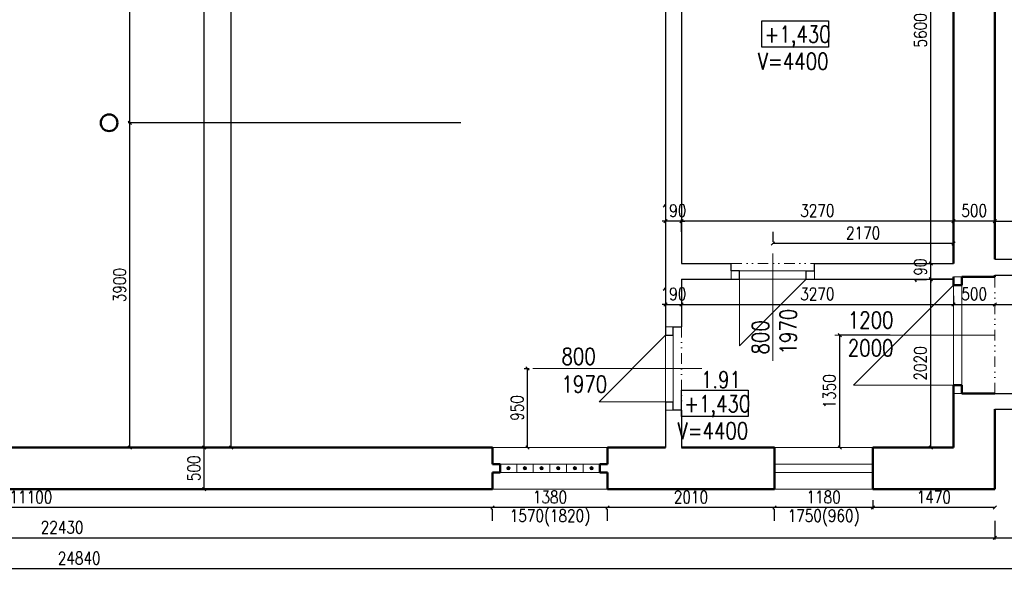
# Model space of a CAD drawing. Header units: millimetres. Extents: x -238874 to 551972, y -298952 to 658415.
# Tile 81 of 256: x 51333 to 63170, y 14375 to 20988. Entities that reach past the tile are written whole.
import ezdxf

# ---------------------------------------------------------------- set-up
doc = ezdxf.new("R2010")
doc.units = ezdxf.units.MM
doc.header["$LTSCALE"] = 20
doc.linetypes.add('DIVIDE2', pattern=[15.875, 6.35, -3.175, 0, -3.175, 0, -3.175])
for name, color, linetype in [('CZ', 255, 'Continuous'), ('KOTY', 8, 'Continuous'), ('ZDP', 50, 'Continuous')]:
    doc.layers.add(name, color=color, linetype=linetype)
doc.layers.add('NOSNÉ', color=8, linetype='Continuous', lineweight=50)
doc.layers.add('PRUCHODY', color=7, linetype='Continuous', lineweight=18)
doc.styles.add('SIMPLEX', font='SIMPLEX.shx', dxfattribs={"width": 0.8, "bigfont": 'CAD13.shx'})
doc.styles.get("Standard").update_dxf_attribs({"font": 'simplex.shx', "width": 0.8})
doc.dimstyles.new('CKA', dxfattribs={"dimtxt": 200, "dimasz": 40, "dimexe": 20, "dimexo": 0.2, "dimgap": 50, "dimtad": 1, "dimdec": 0, "dimrnd": 1, "dimzin": 0, "dimdsep": 46, "dimtxsty": 'Standard', "dimblk1": 'OBLIQUE', "dimblk2": 'OBLIQUE', "dimsah": 1, "dimcen": 0.09, "dimclrd": 253, "dimclre": 253, "dimclrt": 253, "dimadec": 0, "dimazin": 0, "dimtfac": 1, "dimtdec": 0, "dimtix": 1, "dimtmove": 2, "dimatfit": 3, "dimfxl": 1, "dimtolj": 1, "dimtzin": 0, "dimarcsym": 0})

# ---------------------------------------------------------------- blocks, each defined once
blk = doc.blocks.new('_OBLIQUE')
at = {"color": 0, "linetype": 'ByBlock'}
blk.add_line((-0.5, -0.5), (0.5, 0.5), dxfattribs=at)
blk = doc.blocks.new('*D129')
at = {"layer": 'DEFPOINTS', "color": 0, "transparency": 16777216}
for p in [(52408, 23750), (52659, 23750), (57018, 19750)]:
    blk.add_point(p, dxfattribs=at)
at = {"layer": 'KOTY', "lineweight": -2, "transparency": 16777216}
for p, q in [((52659, 19750), (52659, 23750)), ((52789, 23750), (52679, 23750))]:
    blk.add_line(p, q, dxfattribs=at)
at = {"layer": 'KOTY', "lineweight": -2, "transparency": 16777216, "xscale": 40, "yscale": 40, "zscale": 40}
for p, rotation in [((52659, 23750), 90), ((52659, 19750), 270)]:
    blk.add_blockref('_OBLIQUE', p, dxfattribs=dict(at, rotation=rotation))
at = {"layer": 'KOTY', "transparency": 16777216, "insert": (52534, 21750), "char_height": 150, "attachment_point": 5, "rotation": 90, "style": 'SIMPLEX'}
blk.add_mtext('\\A1;4000', dxfattribs=at)
blk = doc.blocks.new('*D130')
at = {"layer": 'DEFPOINTS', "color": 0, "transparency": 16777216}
for p in [(53552, 27700), (54878, 27700), (51468, 15850)]:
    blk.add_point(p, dxfattribs=at)
at = {"layer": 'KOTY', "lineweight": -2, "transparency": 16777216}
for p, q in [((54497, 27700), (53532, 27700)), ((53552, 15850), (53552, 27700))]:
    blk.add_line(p, q, dxfattribs=at)
at = {"layer": 'KOTY', "lineweight": -2, "transparency": 16777216, "xscale": 40, "yscale": 40, "zscale": 40}
for p, rotation in [((53552, 27700), 90), ((53552, 15850), 270)]:
    blk.add_blockref('_OBLIQUE', p, dxfattribs=dict(at, rotation=rotation))
at = {"layer": 'KOTY', "transparency": 16777216, "insert": (53427, 21775), "char_height": 150, "attachment_point": 5, "rotation": 90, "style": 'SIMPLEX'}
blk.add_mtext('\\A1;11850', dxfattribs=at)
blk = doc.blocks.new('*D131')
at = {"layer": 'DEFPOINTS', "color": 0, "transparency": 16777216}
for p in [(53345, 31500), (53877, 31500), (53345, 15850)]:
    blk.add_point(p, dxfattribs=at)
at = {"layer": 'KOTY', "lineweight": -2, "transparency": 16777216}
for p, q in [((53726, 31500), (53897, 31500)), ((53877, 15850), (53877, 31500))]:
    blk.add_line(p, q, dxfattribs=at)
at = {"layer": 'KOTY', "lineweight": -2, "transparency": 16777216, "xscale": 40, "yscale": 40, "zscale": 40}
for p, rotation in [((53877, 31500), 90), ((53877, 15850), 270)]:
    blk.add_blockref('_OBLIQUE', p, dxfattribs=dict(at, rotation=rotation))
at = {"layer": 'KOTY', "transparency": 16777216, "insert": (53752, 23675), "char_height": 150, "attachment_point": 5, "rotation": 90, "style": 'SIMPLEX'}
blk.add_mtext('\\A1;15650', dxfattribs=at)
blk = doc.blocks.new('*D132')
at = {"layer": 'DEFPOINTS', "color": 0, "transparency": 16777216}
for p in [(62212, 23660), (62287, 23660), (62287, 18060)]:
    blk.add_point(p, dxfattribs=at)
at = {"layer": 'KOTY', "lineweight": -2, "transparency": 16777216}
for p, q in [((62287, 18060), (62287, 23660)), ((62593, 23660), (62307, 23660))]:
    blk.add_line(p, q, dxfattribs=at)
at = {"layer": 'KOTY', "lineweight": -2, "transparency": 16777216, "xscale": 40, "yscale": 40, "zscale": 40}
for p, rotation in [((62287, 23660), 90), ((62287, 18060), 270)]:
    blk.add_blockref('_OBLIQUE', p, dxfattribs=dict(at, rotation=rotation))
at = {"layer": 'KOTY', "transparency": 16777216, "insert": (62162, 20860), "char_height": 150, "attachment_point": 5, "rotation": 90, "style": 'SIMPLEX'}
blk.add_mtext('\\A1;5600', dxfattribs=at)
blk = doc.blocks.new('*D133')
at = {"layer": 'DEFPOINTS', "color": 0, "transparency": 16777216}
for p in [(67388, 29170), (63058, 15350), (69338, 15350)]:
    blk.add_point(p, dxfattribs=at)
at = {"layer": 'KOTY', "lineweight": -2, "transparency": 16777216}
for p, q in [((69338, 29170), (69338, 15350)), ((63439, 15350), (69358, 15350))]:
    blk.add_line(p, q, dxfattribs=at)
at = {"layer": 'KOTY', "lineweight": -2, "transparency": 16777216, "xscale": 40, "yscale": 40, "zscale": 40}
for p, rotation in [((69338, 29170), 90), ((69338, 15350), 270)]:
    blk.add_blockref('_OBLIQUE', p, dxfattribs=dict(at, rotation=rotation))
at = {"layer": 'KOTY', "transparency": 16777216, "insert": (69213, 22260), "char_height": 150, "attachment_point": 5, "rotation": 90, "style": 'SIMPLEX'}
blk.add_mtext('\\A1;13820', dxfattribs=at)
blk = doc.blocks.new('*D137')
at = {"layer": 'DEFPOINTS', "color": 0, "transparency": 16777216}
for p in [(45918, 15350), (57018, 15350), (45918, 15130)]:
    blk.add_point(p, dxfattribs=at)
at = {"layer": 'KOTY', "lineweight": -2, "transparency": 16777216}
for p, q in [((57018, 15130), (45918, 15130)), ((45918, 14969), (45918, 15110))]:
    blk.add_line(p, q, dxfattribs=at)
at = {"layer": 'KOTY', "lineweight": -2, "transparency": 16777216, "xscale": 40, "yscale": 40, "zscale": 40, "rotation": 180}
blk.add_blockref('_OBLIQUE', (45918, 15130), dxfattribs=at)
at = {"layer": 'KOTY', "lineweight": -2, "transparency": 16777216, "xscale": 40, "yscale": 40, "zscale": 40}
blk.add_blockref('_OBLIQUE', (57018, 15130), dxfattribs=at)
at = {"layer": 'KOTY', "transparency": 16777216, "insert": (51468, 15255), "char_height": 150, "attachment_point": 5, "style": 'SIMPLEX'}
blk.add_mtext('\\A1;11100', dxfattribs=at)
blk = doc.blocks.new('*D138')
at = {"layer": 'DEFPOINTS', "color": 0, "transparency": 16777216}
for p in [(40628, 17000), (63058, 15350), (63058, 14766)]:
    blk.add_point(p, dxfattribs=at)
at = {"layer": 'KOTY', "lineweight": -2, "transparency": 16777216}
for p, q in [((63058, 14969), (63058, 14746)), ((40628, 14766), (63058, 14766))]:
    blk.add_line(p, q, dxfattribs=at)
at = {"layer": 'KOTY', "lineweight": -2, "transparency": 16777216, "xscale": 40, "yscale": 40, "zscale": 40, "rotation": 180}
blk.add_blockref('_OBLIQUE', (40628, 14766), dxfattribs=at)
at = {"layer": 'KOTY', "lineweight": -2, "transparency": 16777216, "xscale": 40, "yscale": 40, "zscale": 40}
blk.add_blockref('_OBLIQUE', (63058, 14766), dxfattribs=at)
at = {"layer": 'KOTY', "transparency": 16777216, "insert": (51843, 14891), "char_height": 150, "attachment_point": 5, "style": 'SIMPLEX'}
blk.add_mtext('\\A1;22430', dxfattribs=at)
blk = doc.blocks.new('*D139')
at = {"layer": 'DEFPOINTS', "color": 0, "transparency": 16777216}
for p in [(39628, 17000), (64468, 17000), (64468, 14395)]:
    blk.add_point(p, dxfattribs=at)
at = {"layer": 'KOTY', "lineweight": -2, "transparency": 16777216}
for p, q in [((64468, 16619), (64468, 14375)), ((39628, 14395), (64468, 14395))]:
    blk.add_line(p, q, dxfattribs=at)
at = {"layer": 'KOTY', "lineweight": -2, "transparency": 16777216, "xscale": 40, "yscale": 40, "zscale": 40, "rotation": 180}
blk.add_blockref('_OBLIQUE', (39628, 14395), dxfattribs=at)
at = {"layer": 'KOTY', "lineweight": -2, "transparency": 16777216, "xscale": 40, "yscale": 40, "zscale": 40}
blk.add_blockref('_OBLIQUE', (64468, 14395), dxfattribs=at)
at = {"layer": 'KOTY', "transparency": 16777216, "insert": (52048, 14520), "char_height": 150, "attachment_point": 5, "style": 'SIMPLEX'}
blk.add_mtext('\\A1;24840', dxfattribs=at)
blk = doc.blocks.new('*D167')
at = {"layer": 'DEFPOINTS', "color": 0, "transparency": 16777216}
for p in [(60388, 18302), (60388, 18060), (62558, 18060)]:
    blk.add_point(p, dxfattribs=at)
at = {"layer": 'KOTY', "lineweight": -2, "transparency": 16777216}
for p, q in [((60388, 18441), (60388, 18322)), ((62558, 18302), (60388, 18302))]:
    blk.add_line(p, q, dxfattribs=at)
at = {"layer": 'KOTY', "lineweight": -2, "transparency": 16777216, "xscale": 40, "yscale": 40, "zscale": 40, "rotation": 180}
blk.add_blockref('_OBLIQUE', (60388, 18302), dxfattribs=at)
at = {"layer": 'KOTY', "lineweight": -2, "transparency": 16777216, "xscale": 40, "yscale": 40, "zscale": 40}
blk.add_blockref('_OBLIQUE', (62558, 18302), dxfattribs=at)
at = {"layer": 'KOTY', "transparency": 16777216, "insert": (61473, 18427), "char_height": 150, "attachment_point": 5, "style": 'SIMPLEX'}
blk.add_mtext('\\A1;2170', dxfattribs=at)
blk = doc.blocks.new('*D168')
at = {"layer": 'DEFPOINTS', "color": 0, "transparency": 16777216}
for p in [(59288, 18570), (59288, 18060), (62558, 18110)]:
    blk.add_point(p, dxfattribs=at)
at = {"layer": 'KOTY', "lineweight": -2, "transparency": 16777216}
for p, q in [((59288, 18441), (59288, 18590)), ((62558, 18570), (59288, 18570))]:
    blk.add_line(p, q, dxfattribs=at)
at = {"layer": 'KOTY', "lineweight": -2, "transparency": 16777216, "xscale": 40, "yscale": 40, "zscale": 40, "rotation": 180}
blk.add_blockref('_OBLIQUE', (59288, 18570), dxfattribs=at)
at = {"layer": 'KOTY', "lineweight": -2, "transparency": 16777216, "xscale": 40, "yscale": 40, "zscale": 40}
blk.add_blockref('_OBLIQUE', (62558, 18570), dxfattribs=at)
at = {"layer": 'KOTY', "transparency": 16777216, "insert": (60923, 18695), "char_height": 150, "attachment_point": 5, "style": 'SIMPLEX'}
blk.add_mtext('\\A1;3270', dxfattribs=at)
blk = doc.blocks.new('*D169')
at = {"layer": 'DEFPOINTS', "color": 0, "transparency": 16777216}
for p in [(62558, 17569), (59288, 17291), (62558, 17291)]:
    blk.add_point(p, dxfattribs=at)
at = {"layer": 'KOTY', "lineweight": -2, "transparency": 16777216}
for p, q in [((62558, 17672), (62558, 17589)), ((59288, 17569), (62558, 17569))]:
    blk.add_line(p, q, dxfattribs=at)
at = {"layer": 'KOTY', "lineweight": -2, "transparency": 16777216, "xscale": 40, "yscale": 40, "zscale": 40, "rotation": 180}
blk.add_blockref('_OBLIQUE', (59288, 17569), dxfattribs=at)
at = {"layer": 'KOTY', "lineweight": -2, "transparency": 16777216, "xscale": 40, "yscale": 40, "zscale": 40}
blk.add_blockref('_OBLIQUE', (62558, 17569), dxfattribs=at)
at = {"layer": 'KOTY', "transparency": 16777216, "insert": (60923, 17694), "char_height": 150, "attachment_point": 5, "style": 'SIMPLEX'}
blk.add_mtext('\\A1;3270', dxfattribs=at)
blk = doc.blocks.new('*D170')
at = {"layer": 'DEFPOINTS', "color": 0, "transparency": 16777216}
for p in [(61192, 17200), (62179, 17200), (62179, 15850)]:
    blk.add_point(p, dxfattribs=at)
at = {"layer": 'KOTY', "lineweight": -2, "transparency": 16777216}
for p, q in [((61798, 17200), (61172, 17200)), ((61192, 15850), (61192, 17200))]:
    blk.add_line(p, q, dxfattribs=at)
at = {"layer": 'KOTY', "lineweight": -2, "transparency": 16777216, "xscale": 40, "yscale": 40, "zscale": 40}
for p, rotation in [((61192, 17200), 90), ((61192, 15850), 270)]:
    blk.add_blockref('_OBLIQUE', p, dxfattribs=dict(at, rotation=rotation))
at = {"layer": 'KOTY', "transparency": 16777216, "insert": (61067, 16525), "char_height": 150, "attachment_point": 5, "rotation": 90, "style": 'SIMPLEX'}
blk.add_mtext('\\A1;1350', dxfattribs=at)
blk = doc.blocks.new('*D171')
at = {"layer": 'DEFPOINTS', "color": 0, "transparency": 16777216}
for p in [(63058, 16310), (61588, 15600), (61588, 15130)]:
    blk.add_point(p, dxfattribs=at)
at = {"layer": 'KOTY', "lineweight": -2, "transparency": 16777216}
for p, q in [((61588, 15219), (61588, 15110)), ((63058, 15130), (61588, 15130))]:
    blk.add_line(p, q, dxfattribs=at)
at = {"layer": 'KOTY', "lineweight": -2, "transparency": 16777216, "xscale": 40, "yscale": 40, "zscale": 40, "rotation": 180}
blk.add_blockref('_OBLIQUE', (61588, 15130), dxfattribs=at)
at = {"layer": 'KOTY', "lineweight": -2, "transparency": 16777216, "xscale": 40, "yscale": 40, "zscale": 40}
blk.add_blockref('_OBLIQUE', (63058, 15130), dxfattribs=at)
at = {"layer": 'KOTY', "transparency": 16777216, "insert": (62323, 15255), "char_height": 150, "attachment_point": 5, "style": 'SIMPLEX'}
blk.add_mtext('\\A1;1470', dxfattribs=at)
blk = doc.blocks.new('*D172')
at = {"layer": 'DEFPOINTS', "color": 0, "transparency": 16777216}
for p in [(52659, 19750), (57018, 19750), (57018, 15850)]:
    blk.add_point(p, dxfattribs=at)
at = {"layer": 'KOTY', "lineweight": -2, "transparency": 16777216}
for p, q in [((56637, 19750), (52639, 19750)), ((52659, 15850), (52659, 19750))]:
    blk.add_line(p, q, dxfattribs=at)
at = {"layer": 'KOTY', "lineweight": -2, "transparency": 16777216, "xscale": 40, "yscale": 40, "zscale": 40}
for p, rotation in [((52659, 19750), 90), ((52659, 15850), 270)]:
    blk.add_blockref('_OBLIQUE', p, dxfattribs=dict(at, rotation=rotation))
at = {"layer": 'KOTY', "transparency": 16777216, "insert": (52534, 17800), "char_height": 150, "attachment_point": 5, "rotation": 90, "style": 'SIMPLEX'}
blk.add_mtext('\\A1;3900', dxfattribs=at)
blk = doc.blocks.new('*D173')
at = {"layer": 'DEFPOINTS', "color": 0, "transparency": 16777216}
for p in [(51468, 15850), (53552, 15850), (51468, 15350)]:
    blk.add_point(p, dxfattribs=at)
at = {"layer": 'KOTY', "lineweight": -2, "transparency": 16777216}
for p, q in [((51849, 15850), (53572, 15850)), ((53552, 15350), (53552, 15850))]:
    blk.add_line(p, q, dxfattribs=at)
at = {"layer": 'KOTY', "lineweight": -2, "transparency": 16777216, "xscale": 40, "yscale": 40, "zscale": 40}
for p, rotation in [((53552, 15850), 90), ((53552, 15350), 270)]:
    blk.add_blockref('_OBLIQUE', p, dxfattribs=dict(at, rotation=rotation))
at = {"layer": 'KOTY', "transparency": 16777216, "insert": (53427, 15600), "char_height": 150, "attachment_point": 5, "rotation": 90, "style": 'SIMPLEX'}
blk.add_mtext('\\A1;500', dxfattribs=at)
blk = doc.blocks.new('*D174')
at = {"layer": 'DEFPOINTS', "color": 0, "transparency": 16777216}
for p in [(59098, 18570), (59098, 18570), (59288, 18060)]:
    blk.add_point(p, dxfattribs=at)
at = {"layer": 'KOTY', "lineweight": -2, "transparency": 16777216}
for p, q in [((59098, 18951), (59098, 18590)), ((59098, 18570), (59058, 18570)), ((59288, 18570), (59098, 18570)), ((59288, 18570), (59328, 18570))]:
    blk.add_line(p, q, dxfattribs=at)
at = {"layer": 'KOTY', "lineweight": -2, "transparency": 16777216, "xscale": 40, "yscale": 40, "zscale": 40}
blk.add_blockref('_OBLIQUE', (59098, 18570), dxfattribs=at)
at = {"layer": 'KOTY', "lineweight": -2, "transparency": 16777216, "xscale": 40, "yscale": 40, "zscale": 40, "rotation": 180}
blk.add_blockref('_OBLIQUE', (59288, 18570), dxfattribs=at)
at = {"layer": 'KOTY', "transparency": 16777216, "insert": (59193, 18695), "char_height": 150, "attachment_point": 5, "style": 'SIMPLEX'}
blk.add_mtext('\\A1;190', dxfattribs=at)
blk = doc.blocks.new('*D175')
at = {"layer": 'DEFPOINTS', "color": 0, "transparency": 16777216}
for p in [(59288, 17569), (59098, 17291), (59288, 17291)]:
    blk.add_point(p, dxfattribs=at)
at = {"layer": 'KOTY', "lineweight": -2, "transparency": 16777216}
for p, q in [((59288, 17672), (59288, 17589)), ((59098, 17569), (59058, 17569)), ((59098, 17569), (59288, 17569)), ((59288, 17569), (59328, 17569))]:
    blk.add_line(p, q, dxfattribs=at)
at = {"layer": 'KOTY', "lineweight": -2, "transparency": 16777216, "xscale": 40, "yscale": 40, "zscale": 40}
blk.add_blockref('_OBLIQUE', (59098, 17569), dxfattribs=at)
at = {"layer": 'KOTY', "lineweight": -2, "transparency": 16777216, "xscale": 40, "yscale": 40, "zscale": 40, "rotation": 180}
blk.add_blockref('_OBLIQUE', (59288, 17569), dxfattribs=at)
at = {"layer": 'KOTY', "transparency": 16777216, "insert": (59193, 17694), "char_height": 150, "attachment_point": 5, "style": 'SIMPLEX'}
blk.add_mtext('\\A1;190', dxfattribs=at)
blk = doc.blocks.new('*D176')
at = {"layer": 'DEFPOINTS', "color": 0, "transparency": 16777216}
for p in [(57018, 16800), (57438, 16800), (57018, 15850)]:
    blk.add_point(p, dxfattribs=at)
at = {"layer": 'KOTY', "lineweight": -2, "transparency": 16777216}
for p, q in [((57399, 16800), (57458, 16800)), ((57438, 15850), (57438, 16800))]:
    blk.add_line(p, q, dxfattribs=at)
at = {"layer": 'KOTY', "lineweight": -2, "transparency": 16777216, "xscale": 40, "yscale": 40, "zscale": 40}
for p, rotation in [((57438, 16800), 90), ((57438, 15850), 270)]:
    blk.add_blockref('_OBLIQUE', p, dxfattribs=dict(at, rotation=rotation))
at = {"layer": 'KOTY', "transparency": 16777216, "insert": (57313, 16325), "char_height": 150, "attachment_point": 5, "rotation": 90, "style": 'SIMPLEX'}
blk.add_mtext('\\A1;950', dxfattribs=at)
blk = doc.blocks.new('*D177')
at = {"layer": 'DEFPOINTS', "color": 0, "transparency": 16777216}
for p in [(61588, 15600), (60408, 15350), (60408, 15130)]:
    blk.add_point(p, dxfattribs=at)
at = {"layer": 'KOTY', "lineweight": -2, "transparency": 16777216}
for p, q in [((61588, 15130), (60408, 15130)), ((60408, 14969), (60408, 15110))]:
    blk.add_line(p, q, dxfattribs=at)
at = {"layer": 'KOTY', "lineweight": -2, "transparency": 16777216, "xscale": 40, "yscale": 40, "zscale": 40, "rotation": 180}
blk.add_blockref('_OBLIQUE', (60408, 15130), dxfattribs=at)
at = {"layer": 'KOTY', "lineweight": -2, "transparency": 16777216, "xscale": 40, "yscale": 40, "zscale": 40}
blk.add_blockref('_OBLIQUE', (61588, 15130), dxfattribs=at)
at = {"layer": 'KOTY', "transparency": 16777216, "insert": (60998, 15255), "char_height": 150, "attachment_point": 5, "style": 'SIMPLEX'}
blk.add_mtext('\\A1;1180', dxfattribs=at)
blk = doc.blocks.new('*D178')
at = {"layer": 'DEFPOINTS', "color": 0, "transparency": 16777216}
for p in [(58398, 15350), (60408, 15350), (58398, 15130)]:
    blk.add_point(p, dxfattribs=at)
at = {"layer": 'KOTY', "lineweight": -2, "transparency": 16777216}
for p, q in [((60408, 15130), (58398, 15130)), ((58398, 14969), (58398, 15110))]:
    blk.add_line(p, q, dxfattribs=at)
at = {"layer": 'KOTY', "lineweight": -2, "transparency": 16777216, "xscale": 40, "yscale": 40, "zscale": 40, "rotation": 180}
blk.add_blockref('_OBLIQUE', (58398, 15130), dxfattribs=at)
at = {"layer": 'KOTY', "lineweight": -2, "transparency": 16777216, "xscale": 40, "yscale": 40, "zscale": 40}
blk.add_blockref('_OBLIQUE', (60408, 15130), dxfattribs=at)
at = {"layer": 'KOTY', "transparency": 16777216, "insert": (59403, 15255), "char_height": 150, "attachment_point": 5, "style": 'SIMPLEX'}
blk.add_mtext('\\A1;2010', dxfattribs=at)
blk = doc.blocks.new('*D179')
at = {"layer": 'DEFPOINTS', "color": 0, "transparency": 16777216}
for p in [(57018, 15350), (58398, 15350), (57018, 15130)]:
    blk.add_point(p, dxfattribs=at)
at = {"layer": 'KOTY', "lineweight": -2, "transparency": 16777216}
for p, q in [((58398, 15130), (57018, 15130)), ((57018, 14969), (57018, 15110))]:
    blk.add_line(p, q, dxfattribs=at)
at = {"layer": 'KOTY', "lineweight": -2, "transparency": 16777216, "xscale": 40, "yscale": 40, "zscale": 40, "rotation": 180}
blk.add_blockref('_OBLIQUE', (57018, 15130), dxfattribs=at)
at = {"layer": 'KOTY', "lineweight": -2, "transparency": 16777216, "xscale": 40, "yscale": 40, "zscale": 40}
blk.add_blockref('_OBLIQUE', (58398, 15130), dxfattribs=at)
at = {"layer": 'KOTY', "transparency": 16777216, "insert": (57708, 15255), "char_height": 150, "attachment_point": 5, "style": 'SIMPLEX'}
blk.add_mtext('\\A1;1380', dxfattribs=at)
blk = doc.blocks.new('*D184')
at = {"layer": 'DEFPOINTS', "color": 0, "transparency": 16777216}
for p in [(62558, 18570), (62558, 18110), (63058, 18110)]:
    blk.add_point(p, dxfattribs=at)
at = {"layer": 'KOTY', "lineweight": -2, "transparency": 16777216}
for p, q in [((62558, 18491), (62558, 18590)), ((63058, 18570), (62558, 18570))]:
    blk.add_line(p, q, dxfattribs=at)
at = {"layer": 'KOTY', "lineweight": -2, "transparency": 16777216, "xscale": 40, "yscale": 40, "zscale": 40, "rotation": 180}
blk.add_blockref('_OBLIQUE', (62558, 18570), dxfattribs=at)
at = {"layer": 'KOTY', "lineweight": -2, "transparency": 16777216, "xscale": 40, "yscale": 40, "zscale": 40}
blk.add_blockref('_OBLIQUE', (63058, 18570), dxfattribs=at)
at = {"layer": 'KOTY', "transparency": 16777216, "insert": (62808, 18695), "char_height": 150, "attachment_point": 5, "style": 'SIMPLEX'}
blk.add_mtext('\\A1;500', dxfattribs=at)
blk = doc.blocks.new('*D185')
at = {"layer": 'DEFPOINTS', "color": 0, "transparency": 16777216}
for p in [(63763, 18570), (63058, 18110), (63763, 18110)]:
    blk.add_point(p, dxfattribs=at)
at = {"layer": 'KOTY', "lineweight": -2, "transparency": 16777216}
for p, q in [((63763, 18491), (63763, 18590)), ((63058, 18570), (63763, 18570))]:
    blk.add_line(p, q, dxfattribs=at)
at = {"layer": 'KOTY', "lineweight": -2, "transparency": 16777216, "xscale": 40, "yscale": 40, "zscale": 40, "rotation": 180}
blk.add_blockref('_OBLIQUE', (63058, 18570), dxfattribs=at)
at = {"layer": 'KOTY', "lineweight": -2, "transparency": 16777216, "xscale": 40, "yscale": 40, "zscale": 40}
blk.add_blockref('_OBLIQUE', (63763, 18570), dxfattribs=at)
at = {"layer": 'KOTY', "transparency": 16777216, "insert": (63410, 18695), "char_height": 150, "attachment_point": 5, "style": 'SIMPLEX'}
blk.add_mtext('\\A1;705', dxfattribs=at)
blk = doc.blocks.new('*D186')
at = {"layer": 'DEFPOINTS', "color": 0, "transparency": 16777216}
for p in [(63058, 17941), (63058, 17569), (62558, 17291)]:
    blk.add_point(p, dxfattribs=at)
at = {"layer": 'KOTY', "lineweight": -2, "transparency": 16777216}
for p, q in [((62558, 17569), (63058, 17569)), ((63058, 17560), (63058, 17549))]:
    blk.add_line(p, q, dxfattribs=at)
at = {"layer": 'KOTY', "lineweight": -2, "transparency": 16777216, "xscale": 40, "yscale": 40, "zscale": 40, "rotation": 180}
blk.add_blockref('_OBLIQUE', (62558, 17569), dxfattribs=at)
at = {"layer": 'KOTY', "lineweight": -2, "transparency": 16777216, "xscale": 40, "yscale": 40, "zscale": 40}
blk.add_blockref('_OBLIQUE', (63058, 17569), dxfattribs=at)
at = {"layer": 'KOTY', "transparency": 16777216, "insert": (62808, 17694), "char_height": 150, "attachment_point": 5, "style": 'SIMPLEX'}
blk.add_mtext('\\A1;500', dxfattribs=at)
blk = doc.blocks.new('*D187')
at = {"layer": 'DEFPOINTS', "color": 0, "transparency": 16777216}
for p in [(64278, 18036), (63058, 17941), (64278, 17569)]:
    blk.add_point(p, dxfattribs=at)
at = {"layer": 'KOTY', "lineweight": -2, "transparency": 16777216}
for p, q in [((64278, 17655), (64278, 17549)), ((63058, 17569), (64278, 17569))]:
    blk.add_line(p, q, dxfattribs=at)
at = {"layer": 'KOTY', "lineweight": -2, "transparency": 16777216, "xscale": 40, "yscale": 40, "zscale": 40, "rotation": 180}
blk.add_blockref('_OBLIQUE', (63058, 17569), dxfattribs=at)
at = {"layer": 'KOTY', "lineweight": -2, "transparency": 16777216, "xscale": 40, "yscale": 40, "zscale": 40}
blk.add_blockref('_OBLIQUE', (64278, 17569), dxfattribs=at)
at = {"layer": 'KOTY', "transparency": 16777216, "insert": (63668, 17694), "char_height": 150, "attachment_point": 5, "style": 'SIMPLEX'}
blk.add_mtext('\\A1;1220', dxfattribs=at)
blk = doc.blocks.new('*D189')
at = {"layer": 'DEFPOINTS', "color": 0, "transparency": 16777216}
for p in [(62287, 17870), (62947, 17870), (62947, 15850)]:
    blk.add_point(p, dxfattribs=at)
at = {"layer": 'KOTY', "lineweight": -2, "transparency": 16777216}
for p, q in [((62566, 17870), (62267, 17870)), ((62287, 15850), (62287, 17870))]:
    blk.add_line(p, q, dxfattribs=at)
at = {"layer": 'KOTY', "lineweight": -2, "transparency": 16777216, "xscale": 40, "yscale": 40, "zscale": 40}
for p, rotation in [((62287, 17870), 90), ((62287, 15850), 270)]:
    blk.add_blockref('_OBLIQUE', p, dxfattribs=dict(at, rotation=rotation))
at = {"layer": 'KOTY', "transparency": 16777216, "insert": (62162, 16860), "char_height": 150, "attachment_point": 5, "rotation": 90, "style": 'SIMPLEX'}
blk.add_mtext('\\A1;2020', dxfattribs=at)
blk = doc.blocks.new('*D190')
at = {"layer": 'DEFPOINTS', "color": 0, "transparency": 16777216}
for p in [(62287, 18060), (62287, 18060), (62947, 17870)]:
    blk.add_point(p, dxfattribs=at)
at = {"layer": 'KOTY', "lineweight": -2, "transparency": 16777216}
for p, q in [((61906, 18060), (62267, 18060)), ((62287, 18060), (62287, 18100)), ((62287, 17870), (62287, 18060)), ((62287, 17870), (62287, 17830))]:
    blk.add_line(p, q, dxfattribs=at)
at = {"layer": 'KOTY', "lineweight": -2, "transparency": 16777216, "xscale": 40, "yscale": 40, "zscale": 40}
for p, rotation in [((62287, 18060), 270), ((62287, 17870), 90)]:
    blk.add_blockref('_OBLIQUE', p, dxfattribs=dict(at, rotation=rotation))
at = {"layer": 'KOTY', "transparency": 16777216, "insert": (62162, 17965), "char_height": 150, "attachment_point": 5, "rotation": 90, "style": 'SIMPLEX'}
blk.add_mtext('\\A1;190', dxfattribs=at)
blk = doc.blocks.new('*D191')
at = {"layer": 'DEFPOINTS', "color": 0, "transparency": 16777216}
for p in [(64468, 16500), (63058, 15350), (64468, 14766)]:
    blk.add_point(p, dxfattribs=at)
at = {"layer": 'KOTY', "lineweight": -2, "transparency": 16777216}
for p, q in [((64468, 16119), (64468, 14746)), ((63058, 14766), (64468, 14766))]:
    blk.add_line(p, q, dxfattribs=at)
at = {"layer": 'KOTY', "lineweight": -2, "transparency": 16777216, "xscale": 40, "yscale": 40, "zscale": 40, "rotation": 180}
blk.add_blockref('_OBLIQUE', (63058, 14766), dxfattribs=at)
at = {"layer": 'KOTY', "lineweight": -2, "transparency": 16777216, "xscale": 40, "yscale": 40, "zscale": 40}
blk.add_blockref('_OBLIQUE', (64468, 14766), dxfattribs=at)
at = {"layer": 'KOTY', "transparency": 16777216, "insert": (63763, 14891), "char_height": 150, "attachment_point": 5, "style": 'SIMPLEX'}
blk.add_mtext('\\A1;1410', dxfattribs=at)

msp = doc.modelspace()

# ---------------------------------------------------------------- hatches: boundary and pattern name
at = {"layer": 'PRUCHODY'}
for points in [[(57187.962, 15600.047, 1), (57227.962, 15600.047, 1)], [(57387.962, 15600.047, 1), (57427.962, 15600.047, 1)], [(57587.962, 15600.047, 1), (57627.962, 15600.047, 1)], [(57787.962, 15600.047, 1), (57827.962, 15600.047, 1)], [(57987.962, 15600.047, 1), (58027.962, 15600.047, 1)], [(58187.962, 15600.047, 1), (58227.962, 15600.047, 1)]]:
    msp.add_hatch(color=256, dxfattribs=at).paths.add_polyline_path(points)

# ---------------------------------------------------------------- linework, layer by layer
at = {"layer": 'CZ', "color": 7}
for points in [[(60256.297, 20975.872), (61055.323, 20975.872), (61055.323, 20659.934), (60256.297, 20659.934)], [(59290.81, 16536.901), (60089.837, 16536.901), (60089.837, 16220.964), (59290.81, 16220.964)]]:
    msp.add_lwpolyline(points, close=True, dxfattribs=at)
at = {"layer": 'NOSNÉ'}
for p, q in [((63057.962, 24480.047), (63057.962, 18110.047)), ((62557.962, 23660.047), (62557.962, 18060.047)), ((62557.962, 17900.047), (62557.962, 17800.047)), ((62657.962, 17900.047), (63057.962, 17900.047)), ((62657.962, 17800.047), (62657.962, 17900.047)), ((63057.962, 17920.047), (63057.962, 17900.047)), ((62557.962, 17800.047), (62657.962, 17800.047)), ((62557.962, 16600.047), (62557.962, 16500.047)), ((62557.962, 16600.047), (62657.962, 16600.047)), ((62657.962, 16600.047), (62657.962, 16500.047)), ((62557.962, 16500.047), (62557.962, 15850.047)), ((63057.962, 16500.047), (62657.962, 16500.047)), ((63057.962, 16310.047), (63057.962, 15350.047)), ((47997.962, 15850.047), (57017.962, 15850.047)), ((57017.962, 15650.047), (57017.962, 15850.047)), ((58397.962, 15850.047), (59097.962, 15850.047)), ((58397.962, 15850.047), (58397.962, 15650.047)), ((59287.962, 15850.047), (60407.962, 15850.047)), ((60407.962, 15850.047), (60407.962, 15350.047)), ((61587.962, 15850.047), (62557.962, 15850.047)), ((61587.962, 15850.047), (61587.962, 15350.047)), ((57107.962, 15650.047), (57017.962, 15650.047)), ((57107.962, 15550.047), (57107.962, 15650.047)), ((58397.962, 15650.047), (58307.962, 15650.047)), ((58307.962, 15650.047), (58307.962, 15550.047)), ((57017.962, 15350.047), (57017.962, 15550.047)), ((57017.962, 15550.047), (57107.962, 15550.047)), ((58307.962, 15550.047), (58397.962, 15550.047)), ((58397.962, 15550.047), (58397.962, 15350.047)), ((45917.962, 15350.047), (57017.962, 15350.047)), ((58397.962, 15350.047), (60407.962, 15350.047)), ((61587.962, 15350.047), (63057.962, 15350.047))]:
    msp.add_line(p, q, dxfattribs=at)
msp.add_circle((52407.962, 19750.047), 100, dxfattribs=at)
at = {"layer": 'PRUCHODY'}
for p, q in [((60387.962, 18179.266), (60387.962, 16889.266)), ((59887.962, 17970.047), (59887.962, 17870.047)), ((59987.962, 17970.047), (60787.962, 17970.047)), ((60887.962, 17870.047), (60887.962, 17970.047)), ((62657.962, 17900.047), (62557.962, 17900.047)), ((59987.962, 17870.047), (60787.962, 17870.047)), ((59987.962, 17870.047), (59987.962, 17070.047)), ((59987.962, 17870.047), (59987.962, 17070.047)), ((59987.962, 17070.047), (60787.962, 17870.047)), ((61357.962, 16600.047), (62557.962, 17800.047)), ((62557.962, 17800.047), (62557.962, 16600.047)), ((62657.962, 16600.047), (62657.962, 17800.047)), ((59187.962, 17300.047), (59097.962, 17300.047)), ((58297.962, 16400.047), (59097.962, 17200.047)), ((59097.962, 17200.047), (59097.962, 16400.047)), ((59187.962, 17200.047), (59187.962, 16400.047)), ((61132.224, 17200.047), (63057.962, 17200.047)), ((57502.119, 16800.047), (59533.96, 16800.047)), ((61357.962, 16600.047), (62557.962, 16600.047)), ((62657.962, 16500.047), (62557.962, 16500.047)), ((59097.962, 16400.047), (58297.962, 16400.047)), ((59187.962, 16300.047), (59097.962, 16300.047)), ((57017.962, 15850.047), (58397.962, 15850.047)), ((61587.962, 15850.047), (60407.962, 15850.047)), ((57017.962, 15650.047), (58397.962, 15650.047)), ((57307.962, 15650.047), (57307.962, 15550.047)), ((57507.962, 15650.047), (57507.962, 15550.047)), ((57707.962, 15650.047), (57707.962, 15550.047)), ((57707.962, 15650.047), (57707.962, 15550.047)), ((57907.962, 15650.047), (57907.962, 15550.047)), ((58107.962, 15650.047), (58107.962, 15550.047)), ((60407.962, 15650.047), (61587.962, 15650.047)), ((57017.962, 15550.047), (58397.962, 15550.047)), ((60407.962, 15550.047), (61587.962, 15550.047)), ((58397.962, 15350.047), (57017.962, 15350.047)), ((60407.962, 15350.047), (61587.962, 15350.047))]:
    msp.add_line(p, q, dxfattribs=at)
at = {"layer": 'PRUCHODY', "linetype": 'DIVIDE2'}
for p, q in [((59887.962, 18060.047), (60887.962, 18060.047)), ((63057.962, 16500.047), (63057.962, 17900.047)), ((59287.962, 17300.047), (59287.962, 16300.047))]:
    msp.add_line(p, q, dxfattribs=at)
at = {"layer": 'PRUCHODY'}
for centre in [(57207.962, 15600.047), (57407.962, 15600.047), (57607.962, 15600.047), (57807.962, 15600.047), (58007.962, 15600.047), (58207.962, 15600.047)]:
    msp.add_circle(centre, 20, dxfattribs=at)
at = {"layer": 'ZDP'}
for p, q in [((59097.962, 23850.047), (59097.962, 17200.047)), ((59287.962, 23660.047), (59287.962, 18060.047)), ((59287.962, 18060.047), (59887.962, 18060.047)), ((59887.962, 17970.047), (59887.962, 18060.047)), ((60887.962, 18060.047), (62557.962, 18060.047)), ((60887.962, 17970.047), (60887.962, 18060.047)), ((63057.962, 18110.047), (63262.962, 18110.047)), ((59987.962, 17970.047), (59887.962, 17970.047)), ((59987.962, 17870.047), (59987.962, 17970.047)), ((60787.962, 17870.047), (60787.962, 17970.047)), ((60787.962, 17970.047), (60887.962, 17970.047)), ((63057.962, 17920.047), (63362.962, 17920.047)), ((59287.962, 17870.047), (59987.962, 17870.047)), ((59287.962, 17870.047), (59287.962, 17300.047)), ((60787.962, 17870.047), (62557.962, 17870.047)), ((59187.962, 17300.047), (59287.962, 17300.047)), ((59187.962, 17200.047), (59187.962, 17300.047)), ((59097.962, 17200.047), (59187.962, 17200.047)), ((63057.962, 16500.047), (64277.962, 16500.047)), ((59097.962, 16400.047), (59097.962, 15850.047)), ((59097.962, 16400.047), (59187.962, 16400.047)), ((59187.962, 16300.047), (59187.962, 16400.047)), ((59287.962, 16300.047), (59187.962, 16300.047)), ((59287.962, 16300.047), (59287.962, 15850.047)), ((63057.962, 16310.047), (64467.962, 16310.047))]:
    msp.add_line(p, q, dxfattribs=at)

# ---------------------------------------------------------------- texts
at = {"layer": 'CZ', "color": 7, "char_height": 200, "width": 1830.1, "attachment_point": 1}
for s, insert in [('+1,430', (60287.132, 20914.05)), ('V=4400', (60206.497, 20589.337)), ('1200\\P2000', (61289.177, 17479.759)), ('800\\P1970', (57846.768, 17043.649)), ('1.91', (59523.597, 16764.689)), ('+1,430', (59321.646, 16475.08)), ('V=4400', (59241.01, 16150.366))]:
    msp.add_mtext(s, dxfattribs=dict(at, insert=insert))
at = {"layer": 'CZ', "color": 7, "insert": (60139.142, 16967.151), "char_height": 200, "width": 1830.1, "attachment_point": 1, "rotation": 90}
msp.add_mtext('800\\P1970', dxfattribs=at)
at = {"layer": 'KOTY', "char_height": 150, "attachment_point": 5, "style": 'SIMPLEX'}
for s, insert in [('1570(1820)', (57707.962, 15006.118)), ('1750(960)', (60997.962, 15006.118))]:
    msp.add_mtext(s, dxfattribs=dict(at, insert=insert))

# ---------------------------------------------------------------- dimensions: what is measured, and where the dimension line sits
at = {"layer": 'KOTY'}
for base, p1, p2, angle, text, picture, middle in [((53877.451, 31500.047), (53345.302, 15850.047), (53345.302, 31500.047), 270, '15650', '*D131', (53752.451, 23675.047)), ((69337.962, 15350.047), (67387.962, 29170.047), (63057.962, 15350.047), 270, '13820', '*D133', (69212.962, 22260.047)), ((53552.342, 27700.047), (51467.962, 15850.047), (54877.962, 27700.047), 270, '11850', '*D130', (53427.342, 21775.047)), ((52658.699, 23750.047), (57017.962, 19750.047), (52407.962, 23750.047), 90, '4000', '*D129', (52533.699, 21750.047)), ((62286.909, 23660.047), (62286.909, 18060.047), (62211.764, 23660.047), 90, '5600', '*D132', (62161.909, 20860.047)), ((52658.699, 19750.047), (57017.962, 15850.047), (57017.962, 19750.047), 90, '3900', '*D172', (52533.699, 17800.047)), ((62286.909, 18060.047), (62946.764, 17870.047), (62286.909, 18060.047), 90, '190', '*D190', (62161.909, 17965.047)), ((62286.909, 17870.047), (62946.764, 15850.047), (62946.764, 17870.047), 90, '2020', '*D189', (62161.909, 16860.047)), ((61192.469, 17200.047), (62178.818, 15850.047), (62178.818, 17200.047), 90, '1350', '*D170', (61067.469, 16525.047)), ((64467.962, 14395.191), (39627.962, 17000.047), (64467.962, 17000.047), 180, '24840', '*D139', (52047.962, 14520.191)), ((63057.962, 14765.94), (40627.962, 17000.047), (63057.962, 15350.047), 180, '22430', '*D138', (51842.962, 14890.94)), ((57437.554, 16800.047), (57017.962, 15850.047), (57017.962, 16800.047), 270, '950', '*D176', (57312.554, 16325.047)), ((64467.962, 14765.94), (63057.962, 15350.047), (64467.962, 16500.047), 180, '1410', '*D191', (63762.962, 14890.94)), ((61587.962, 15129.962), (63057.962, 16310.047), (61587.962, 15600.047), 180, '1470', '*D171', (62322.962, 15254.962)), ((53552.342, 15850.047), (51467.962, 15350.047), (51467.962, 15850.047), 270, '500', '*D173', (53427.342, 15600.047)), ((60407.962, 15129.962), (61587.962, 15600.047), (60407.962, 15350.047), 180, '1180', '*D177', (60997.962, 15254.962)), ((45917.962, 15129.962), (57017.962, 15350.047), (45917.962, 15350.047), 180, '11100', '*D137', (51467.962, 15254.962)), ((57017.962, 15129.962), (58397.962, 15350.047), (57017.962, 15350.047), 180, '1380', '*D179', (57707.962, 15254.962)), ((58397.962, 15129.962), (60407.962, 15350.047), (58397.962, 15350.047), 180, '2010', '*D178', (59402.962, 15254.962))]:
    dim = msp.add_linear_dim(base=base, p1=p1, p2=p2, angle=angle, text=text, dimstyle='CKA', override={"dimtxt": 150, "dimexo": 380.774374, "dimtxsty": 'SIMPLEX', "dimse1": 1, "dimclrd": 256, "dimclre": 256, "dimclrt": 256}, dxfattribs=at)
    dim.commit()
    dim.dimension.update_dxf_attribs({"geometry": picture, "text_midpoint": middle})
for base, p1, p2, text, picture, middle in [((59097.962, 18570.472), (59287.962, 18060.047), (59097.962, 18570.472), '190', '*D174', (59192.962, 18695.472)), ((59287.962, 18570.472), (62557.962, 18110.047), (59287.962, 18060.047), '3270', '*D168', (60922.962, 18695.472)), ((62557.962, 18570.472), (63057.962, 18110.047), (62557.962, 18110.047), '500', '*D184', (62807.962, 18695.472)), ((63762.962, 18570.472), (63057.962, 18110.047), (63762.962, 18110.047), '705', '*D185', (63410.462, 18695.472)), ((60387.962, 18301.847), (62557.962, 18060.047), (60387.962, 18060.047), '2170', '*D167', (61472.962, 18426.847)), ((64277.962, 17569.235), (63057.962, 17940.852), (64277.962, 18035.852), '1220', '*D187', (63667.962, 17694.235)), ((63057.962, 17569.235), (62557.962, 17290.852), (63057.962, 17940.852), '500', '*D186', (62807.962, 17694.235)), ((59287.962, 17569.235), (59097.962, 17290.852), (59287.962, 17290.852), '190', '*D175', (59192.962, 17694.235)), ((62557.962, 17569.235), (59287.962, 17290.852), (62557.962, 17290.852), '3270', '*D169', (60922.962, 17694.235))]:
    dim = msp.add_linear_dim(base=base, p1=p1, p2=p2, text=text, dimstyle='CKA', override={"dimtxt": 150, "dimexo": 380.774374, "dimtxsty": 'SIMPLEX', "dimse1": 1, "dimclrd": 256, "dimclre": 256, "dimclrt": 256}, dxfattribs=at)
    dim.commit()
    dim.dimension.update_dxf_attribs({"geometry": picture, "text_midpoint": middle})

doc.saveas('drawing.dxf')
